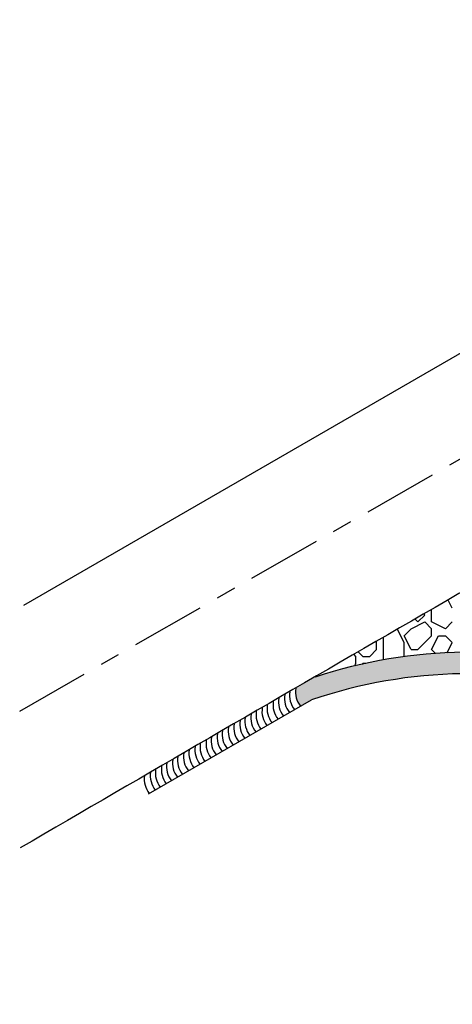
# Model space of a CAD drawing. Header units: feet. Extents: x 4777 to 9641, y 339 to 7297.
# Tile 7 of 14: x 4790.89 to 4793.07, y 356.51 to 361.48. Entities that reach past the tile are written whole.
import ezdxf

# ---------------------------------------------------------------- set-up
doc = ezdxf.new("R2010")
doc.units = ezdxf.units.FT
doc.header["$LTSCALE"] = 0.5
doc.header["$MEASUREMENT"] = 0
doc.linetypes.add('CENTER2', pattern=[1.125, 0.75, -0.125, 0.125, -0.125])
doc.layers.add('C-ANNO-DETAIL', color=2, linetype='Continuous', lineweight=25)

msp = doc.modelspace()

# ---------------------------------------------------------------- hatches: boundary and pattern name
at = {"layer": 'C-ANNO-DETAIL'}
h = msp.add_hatch(dxfattribs=at)
h.set_pattern_fill('CYRAMIC', color=254, scale=0.333333, angle=40, style=0)
h.set_pattern_definition([(40, (4791.649358, 353.985578), (0.05517819, 0.08981358), [0.1333333, -0.0333333]), (130, (4791.670784, 353.960043), (-0.08981358, 0.05517819), [0.1333333, -0.0333333])])
h.paths.add_polyline_path([(4793.8859, 358.1805, 0.155568), (4792.3825, 358.1628), (4792.2853, 358.1067, 0.211364), (4792.3091, 358.0163), (4792.3644, 358.0483, -0.157538), (4793.8859, 358.0721), (4797.3362, 356.5123), (4797.3362, 356.6207)])

# ---------------------------------------------------------------- linework, layer by layer
for p, q in [((4790.913, 358.5254), (4796.0302, 361.4798)), ((4791.5422, 357.5736), (4792.3644, 358.0483))]:
    msp.add_line(p, q, dxfattribs=at)
at = {"layer": 'C-ANNO-DETAIL', "linetype": 'CENTER2'}
msp.add_line((4790.8921, 357.9916), (4796.7025, 361.3179), dxfattribs=at)
at = {"layer": 'C-ANNO-DETAIL', "color": 254}
for p, q in [((4793.0749, 358.5105), (4793.0547, 358.5509)), ((4792.9013, 358.4411), (4792.8878, 358.4546)), ((4792.9013, 358.4411), (4792.936, 358.4758)), ((4792.936, 358.4758), (4792.9334, 358.4809)), ((4792.9707, 358.4411), (4792.9707, 358.5024)), ((4792.8318, 358.3716), (4792.8666, 358.4064)), ((4792.8666, 358.4064), (4792.936, 358.4411)), ((4792.9707, 358.4064), (4792.936, 358.4411)), ((4793.0402, 358.4064), (4792.9707, 358.4411)), ((4792.9707, 358.3716), (4792.9707, 358.4064)), ((4793.0401, 358.4064), (4793.0749, 358.4411)), ((4792.7277, 358.2504), (4792.7277, 358.3621)), ((4792.8318, 358.3369), (4792.7987, 358.4031)), ((4792.8666, 358.3022), (4792.8318, 358.3716)), ((4792.9013, 358.3022), (4792.9707, 358.3716)), ((4792.9013, 358.3022), (4792.9707, 358.3716)), ((4792.9707, 358.3022), (4793.0054, 358.3716)), ((4793.0054, 358.3716), (4793.0402, 358.3716)), ((4793.0749, 358.3369), (4793.0402, 358.3717)), ((4792.6929, 358.3022), (4792.6929, 358.3421)), ((4792.8318, 358.2667), (4792.8318, 358.3369)), ((4793.0495, 358.2862), (4793.0749, 358.3369)), ((4792.5888, 358.2675), (4792.5796, 358.2766)), ((4792.5888, 358.2328), (4792.5888, 358.2675)), ((4792.6235, 358.2675), (4792.6016, 358.2893)), ((4792.6235, 358.2675), (4792.6582, 358.2675)), ((4792.6582, 358.2675), (4792.6929, 358.3022)), ((4792.8666, 358.3022), (4792.9013, 358.3022)), ((4792.9901, 358.2828), (4792.9707, 358.3022)), ((4792.5824, 358.2199), (4792.5888, 358.2328)), ((4792.6217, 358.2291), (4792.6235, 358.2328)), ((4792.6235, 358.2328), (4792.6384, 358.2328))]:
    msp.add_line(p, q, dxfattribs=at)
at = {"layer": 'C-ANNO-DETAIL'}
for centre, radius, start, end in [((5064.3936, -111.9908), 543.1725, 119.766413, 120.233223), ((4793.162, 355.8142), 2.4746, 72.9914, 108.3613), ((4793.162, 355.7057), 2.4746, 72.9914, 108.8021), ((4792.3993, 358.0883), 0.1155, 170.8427, 218.5813)]:
    msp.add_arc(centre, radius, start, end, dxfattribs=at)
at = {"layer": 'C-ANNO-DETAIL', "color": 8}
for centre in [(4792.3134, 358.0387), (4792.3437, 358.0562), (4792.3691, 358.0709), (4792.23, 357.9906), (4792.2555, 358.0053), (4792.2857, 358.0227), (4792.1437, 357.9407), (4792.1739, 357.9582), (4792.1998, 357.9731), (4792.0593, 357.892), (4792.088, 357.9086), (4792.1183, 357.9261), (4791.9734, 357.8424), (4792.0036, 357.8599), (4792.029, 357.8745), (4791.8918, 357.7953), (4791.9173, 357.81), (4791.9475, 357.8275), (4791.8036, 357.7444), (4791.8339, 357.7619), (4791.8616, 357.7779), (4791.7221, 357.6973), (4791.748, 357.7123), (4791.7782, 357.7297), (4791.6362, 357.6477), (4791.6664, 357.6652), (4791.6919, 357.6799)]:
    msp.add_arc(centre, 0.1155, 170.8427, 218.5813, dxfattribs=at)

doc.saveas('drawing.dxf')
